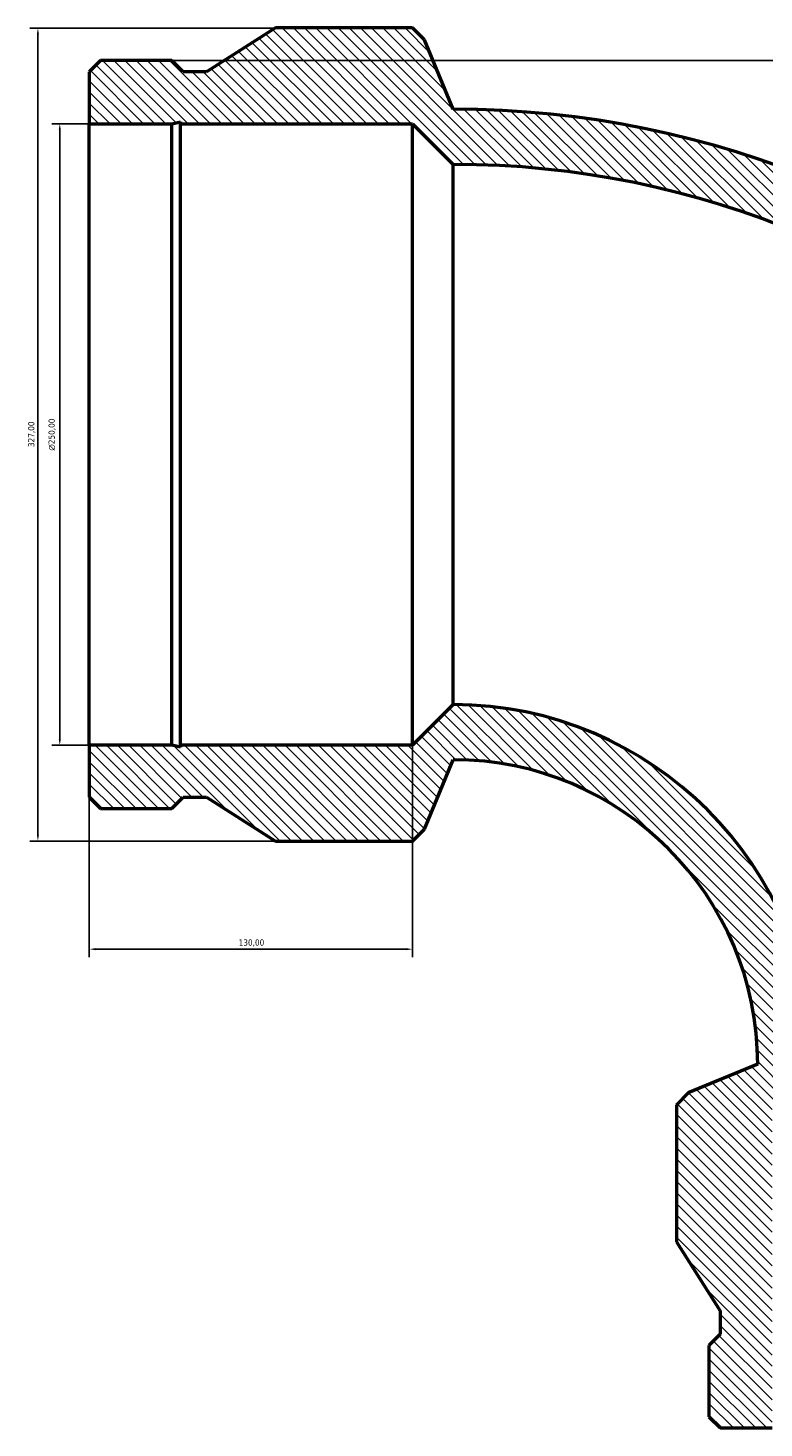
# Model space of a CAD drawing. Header units: millimetres. Extents: x -703 to 1635, y -454 to 1360.
# Tile 2 of 7: x -703 to -407, y 797 to 1360. Entities that reach past the tile are written whole.
import ezdxf

# ---------------------------------------------------------------- set-up
doc = ezdxf.new("R2010")
doc.units = ezdxf.units.MM
for name, color, linetype, lineweight in [('Dimension (ISO)', 7, 'Continuous', 25), ('Hatch (ISO)', 7, 'Continuous', 18), ('Visible (ISO)', 7, 'Continuous', 50)]:
    doc.layers.add(name, color=color, linetype=linetype, lineweight=lineweight)
doc.styles.add('Note Text (ISO)', font='tahoma.ttf')
doc.dimstyles.new('Default (ISO)', dxfattribs={"dimtxt": 2.5, "dimasz": 2.5, "dimexe": 3.175, "dimexo": 0, "dimgap": 0.762, "dimtad": 1, "dimrnd": 1e-08, "dimzin": 0, "dimtxsty": 'Note Text (ISO)', "dimcen": 0.09, "dimdle": 10, "dimclrd": 256, "dimclre": 256, "dimclrt": 256, "dimazin": 0, "dimtfac": 1.40208, "dimtmove": 0, "dimatfit": 3, "dimfxl": 1, "dimtolj": 1, "dimtzin": 0, "dimlwd": -1, "dimlwe": -1, "dimarcsym": 0})

# ---------------------------------------------------------------- blocks, each defined once
blk = doc.blocks.new('*D7')
at = {"layer": 'Defpoints', "color": 0, "transparency": 16777216}
for p in [(-645.25, 1346.6), (-153.86, 796.6), (-71.86, 796.6)]:
    blk.add_point(p, dxfattribs=at)
at = {"layer": 'Dimension (ISO)', "transparency": 16777216}
for p, q in [((-645.25, 1346.6), (-68.68, 1346.6)), ((-71.86, 1344.1), (-71.86, 799.1)), ((-153.86, 796.6), (-68.68, 796.6))]:
    blk.add_line(p, q, dxfattribs=at)
for points in [[(-72.27, 1344.1), (-71.44, 1344.1), (-71.86, 1346.6)], [(-72.27, 799.1), (-71.44, 799.1), (-71.86, 796.6)]]:
    blk.add_solid(points, dxfattribs=at)
at = {"layer": 'Dimension (ISO)', "color": 232, "true_color": 0xca0064, "transparency": 16777216, "insert": (-75.79, 1066.56), "char_height": 2.5, "attachment_point": 1, "rotation": 90, "style": 'Note Text (ISO)'}
blk.add_mtext('\\A1;550,00', dxfattribs=at)
blk = doc.blocks.new('*D8')
at = {"layer": 'Defpoints', "color": 0, "transparency": 16777216}
for p in [(-678.44, 1321.18), (-690.32, 1071.18), (-678.44, 1071.18)]:
    blk.add_point(p, dxfattribs=at)
at = {"layer": 'Dimension (ISO)', "transparency": 16777216}
for p, q in [((-678.44, 1321.18), (-693.5, 1321.18)), ((-690.32, 1318.68), (-690.32, 1073.68)), ((-678.44, 1071.18), (-693.5, 1071.18))]:
    blk.add_line(p, q, dxfattribs=at)
for points in [[(-690.74, 1318.68), (-689.9, 1318.68), (-690.32, 1321.18)], [(-690.74, 1073.68), (-689.9, 1073.68), (-690.32, 1071.18)]]:
    blk.add_solid(points, dxfattribs=at)
at = {"layer": 'Dimension (ISO)', "color": 232, "true_color": 0xca0064, "transparency": 16777216, "insert": (-694.84, 1189.69), "char_height": 2.5, "attachment_point": 1, "rotation": 90, "style": 'Note Text (ISO)'}
blk.add_mtext('\\A1;\\fAIGDT|b0|i0;\\H2.5000;\\ln\\fTahoma|b0|i0;\\H2.5000;250,00', dxfattribs=at)
blk = doc.blocks.new('*D9')
at = {"layer": 'Defpoints', "color": 0, "transparency": 16777216}
for p in [(-603.59, 1359.68), (-699.11, 1032.68), (-603.59, 1032.68)]:
    blk.add_point(p, dxfattribs=at)
at = {"layer": 'Dimension (ISO)', "transparency": 16777216}
for p, q in [((-603.59, 1359.68), (-702.29, 1359.68)), ((-699.11, 1357.18), (-699.11, 1035.18)), ((-603.59, 1032.68), (-702.29, 1032.68))]:
    blk.add_line(p, q, dxfattribs=at)
for points in [[(-699.53, 1357.18), (-698.7, 1357.18), (-699.11, 1359.68)], [(-699.53, 1035.18), (-698.7, 1035.18), (-699.11, 1032.68)]]:
    blk.add_solid(points, dxfattribs=at)
at = {"layer": 'Dimension (ISO)', "color": 232, "true_color": 0xca0064, "transparency": 16777216, "insert": (-703.05, 1191.12), "char_height": 2.5, "attachment_point": 1, "rotation": 90, "style": 'Note Text (ISO)'}
blk.add_mtext('\\A1;327,00', dxfattribs=at)
blk = doc.blocks.new('*D10')
at = {"layer": 'Defpoints', "color": 0, "transparency": 16777216}
for p in [(-678.44, 1071.18), (-548.44, 1071.18), (-548.44, 989.18)]:
    blk.add_point(p, dxfattribs=at)
at = {"layer": 'Dimension (ISO)', "transparency": 16777216}
for p, q in [((-678.44, 1071.18), (-678.44, 986.01)), ((-548.44, 1071.18), (-548.44, 986.01)), ((-675.94, 989.18), (-550.94, 989.18))]:
    blk.add_line(p, q, dxfattribs=at)
for points in [[(-675.94, 989.6), (-675.94, 988.77), (-678.44, 989.18)], [(-550.94, 989.6), (-550.94, 988.77), (-548.44, 989.18)]]:
    blk.add_solid(points, dxfattribs=at)
at = {"layer": 'Dimension (ISO)', "color": 232, "true_color": 0xca0064, "transparency": 16777216, "insert": (-618.39, 993.12), "char_height": 2.5, "attachment_point": 1, "style": 'Note Text (ISO)'}
blk.add_mtext('\\A1;130,00', dxfattribs=at)

msp = doc.modelspace()

# ---------------------------------------------------------------- hatches: boundary and pattern name
at = {"layer": 'Hatch (ISO)'}
h = msp.add_hatch(dxfattribs=at)
h.set_pattern_fill('ANSI31', color=256, scale=25.4, angle=90, style=0)
h.set_pattern_definition([(135, (0, 0), (-2.245064, -2.245064), [])])
edge = h.paths.add_edge_path()
edge.add_line((-424.763, 796.602), (-403.855, 796.602))
edge.add_line((-403.855, 796.602), (-403.855, 829.789))
edge.add_line((-403.855, 829.789), (-404.605, 833.315))
edge.add_line((-404.605, 833.315), (-403.855, 833.315))
edge.add_line((-403.855, 833.315), (-403.855, 926.602))
edge.add_line((-403.855, 926.602), (-387.505, 942.952))
edge.add_ellipse((-532.085, 942.952), major_axis=(144.58, 0), ratio=1, start_angle=0, end_angle=90)
edge.add_line((-532.085, 1087.532), (-548.435, 1071.182))
edge.add_line((-548.435, 1071.182), (-641.722, 1071.182))
edge.add_line((-641.722, 1071.182), (-641.722, 1070.433))
edge.add_line((-641.722, 1070.433), (-645.248, 1071.182))
edge.add_line((-645.248, 1071.182), (-678.435, 1071.182))
edge.add_line((-678.435, 1071.182), (-678.435, 1050.275))
edge.add_line((-678.435, 1050.275), (-673.923, 1045.762))
edge.add_line((-673.923, 1045.762), (-645.248, 1045.762))
edge.add_line((-645.248, 1045.762), (-640.735, 1050.275))
edge.add_line((-640.735, 1050.275), (-631.31, 1050.275))
edge.add_line((-631.31, 1050.275), (-603.585, 1032.682))
edge.add_line((-603.585, 1032.682), (-548.435, 1032.682))
edge.add_line((-548.435, 1032.682), (-543.646, 1037.471))
edge.add_line((-543.646, 1037.471), (-532.085, 1065.382))
edge.add_ellipse((-532.085, 942.952), major_axis=(0, 122.43), ratio=1, start_angle=270, end_angle=360, ccw=False)
edge.add_line((-409.655, 942.952), (-437.566, 931.391))
edge.add_line((-437.566, 931.391), (-442.355, 926.602))
edge.add_line((-442.355, 926.602), (-442.355, 871.452))
edge.add_line((-442.355, 871.452), (-424.763, 843.727))
edge.add_line((-424.763, 843.727), (-424.763, 834.302))
edge.add_line((-424.763, 834.302), (-429.275, 829.789))
edge.add_line((-429.275, 829.789), (-429.275, 801.115))
edge.add_line((-429.275, 801.115), (-424.763, 796.602))
edge = h.paths.add_edge_path()
edge.add_line((-153.855, 796.602), (-132.948, 796.602))
edge.add_line((-132.948, 796.602), (-128.435, 801.115))
edge.add_line((-128.435, 801.115), (-128.435, 829.789))
edge.add_line((-128.435, 829.789), (-132.948, 834.302))
edge.add_line((-132.948, 834.302), (-132.948, 843.727))
edge.add_line((-132.948, 843.727), (-115.355, 871.452))
edge.add_line((-115.355, 871.452), (-115.355, 926.602))
edge.add_line((-115.355, 926.602), (-120.144, 931.391))
edge.add_line((-120.144, 931.391), (-148.055, 942.952))
edge.add_ellipse((-532.085, 942.952), major_axis=(384.03, 0), ratio=1, start_angle=0, end_angle=90)
edge.add_line((-532.085, 1326.982), (-543.646, 1354.893))
edge.add_line((-543.646, 1354.893), (-548.435, 1359.682))
edge.add_line((-548.435, 1359.682), (-603.585, 1359.682))
edge.add_line((-603.585, 1359.682), (-631.31, 1342.089))
edge.add_line((-631.31, 1342.089), (-640.735, 1342.089))
edge.add_line((-640.735, 1342.089), (-645.248, 1346.602))
edge.add_line((-645.248, 1346.602), (-673.923, 1346.602))
edge.add_line((-673.923, 1346.602), (-678.435, 1342.089))
edge.add_line((-678.435, 1342.089), (-678.435, 1321.182))
edge.add_line((-678.435, 1321.182), (-645.248, 1321.182))
edge.add_line((-645.248, 1321.182), (-641.722, 1321.931))
edge.add_line((-641.722, 1321.931), (-641.722, 1321.182))
edge.add_line((-641.722, 1321.182), (-548.435, 1321.182))
edge.add_line((-548.435, 1321.182), (-532.085, 1304.832))
edge.add_ellipse((-532.085, 942.952), major_axis=(0, 361.88), ratio=1, start_angle=270, end_angle=360, ccw=False)
edge.add_line((-170.205, 942.952), (-153.855, 926.602))
edge.add_line((-153.855, 926.602), (-153.855, 833.315))
edge.add_line((-153.855, 833.315), (-153.106, 833.315))
edge.add_line((-153.106, 833.315), (-153.855, 829.789))
edge.add_line((-153.855, 829.789), (-153.855, 796.602))

# ---------------------------------------------------------------- linework, layer by layer
at = {"layer": 'Visible (ISO)'}
for p, q in [((-603.585, 1359.682), (-631.31, 1342.089)), ((-548.435, 1359.682), (-603.585, 1359.682)), ((-543.646, 1354.893), (-548.435, 1359.682)), ((-532.085, 1326.982), (-543.646, 1354.893)), ((-673.923, 1346.602), (-678.435, 1342.089)), ((-645.248, 1346.602), (-673.923, 1346.602)), ((-640.735, 1342.089), (-645.248, 1346.602)), ((-678.435, 1342.089), (-678.435, 1321.182)), ((-631.31, 1342.089), (-640.735, 1342.089)), ((-678.435, 1321.182), (-645.248, 1321.182)), ((-678.435, 1071.182), (-678.435, 1321.182)), ((-645.248, 1321.182), (-641.722, 1321.931)), ((-645.248, 1071.182), (-645.248, 1321.182)), ((-641.722, 1321.931), (-641.722, 1321.182)), ((-641.722, 1321.182), (-548.435, 1321.182)), ((-641.722, 1071.182), (-641.722, 1321.182)), ((-548.435, 1321.182), (-532.085, 1304.832)), ((-548.435, 1071.182), (-548.435, 1321.182)), ((-532.085, 1087.532), (-532.085, 1304.832)), ((-532.085, 1087.532), (-548.435, 1071.182)), ((-645.248, 1071.182), (-678.435, 1071.182)), ((-678.435, 1071.182), (-678.435, 1050.275)), ((-641.722, 1070.433), (-645.248, 1071.182)), ((-548.435, 1071.182), (-641.722, 1071.182)), ((-641.722, 1071.182), (-641.722, 1070.433)), ((-543.646, 1037.471), (-532.085, 1065.382)), ((-678.435, 1050.275), (-673.923, 1045.762)), ((-645.248, 1045.762), (-640.735, 1050.275)), ((-640.735, 1050.275), (-631.31, 1050.275)), ((-631.31, 1050.275), (-603.585, 1032.682)), ((-673.923, 1045.762), (-645.248, 1045.762)), ((-548.435, 1032.682), (-543.646, 1037.471)), ((-603.585, 1032.682), (-548.435, 1032.682)), ((-409.655, 942.952), (-437.566, 931.391)), ((-437.566, 931.391), (-442.355, 926.602)), ((-442.355, 926.602), (-442.355, 871.452)), ((-442.355, 871.452), (-424.763, 843.727)), ((-424.763, 843.727), (-424.763, 834.302)), ((-424.763, 834.302), (-429.275, 829.789)), ((-429.275, 829.789), (-429.275, 801.115)), ((-429.275, 801.115), (-424.763, 796.602)), ((-424.763, 796.602), (-403.855, 796.602))]:
    msp.add_line(p, q, dxfattribs=at)
for radius in [384.03, 361.88, 144.58, 122.43]:
    msp.add_arc((-532.085, 942.952), radius, 0, 90, dxfattribs=at)

# ---------------------------------------------------------------- dimensions: what is measured, and where the dimension line sits
at = {"layer": 'Dimension (ISO)'}
for base, p1, p2, angle, picture, middle in [((-699.113, 1032.682), (-603.585, 1359.682), (-603.585, 1032.682), 90, '*D9', (-699.113, 1196.182)), ((-71.855, 796.602), (-645.248, 1346.602), (-153.855, 796.602), 270, '*D7', (-71.855, 1071.602)), ((-548.435, 989.182), (-678.435, 1071.182), (-548.435, 1071.182), 180, '*D10', (-613.435, 989.182))]:
    dim = msp.add_linear_dim(base=base, p1=p1, p2=p2, angle=angle, dimstyle='Default (ISO)', override={"dimdec": 2, "dimtp": 0, "dimtm": 0, "dimtdec": 2, "dimtofl": 0, "dimatfit": 1}, dxfattribs=at)
    dim.commit()
    dim.dimension.update_dxf_attribs({"geometry": picture, "text_midpoint": middle, "dimtype": 160})
dim = msp.add_linear_dim(base=(-690.321, 1071.182), p1=(-678.435, 1321.182), p2=(-678.435, 1071.182), angle=90, text='\\fAIGDT|b0|i0;\\H2.5000;\\ln\\fTahoma|b0|i0;\\H2.5000;<>', dimstyle='Default (ISO)', override={"dimdec": 2, "dimtp": 0, "dimtm": 0, "dimtdec": 2, "dimtofl": 0, "dimatfit": 1}, dxfattribs=at)
dim.commit()
dim.dimension.update_dxf_attribs({"geometry": '*D8', "text_midpoint": (-690.321, 1196.182), "dimtype": 160})

doc.saveas('drawing.dxf')
